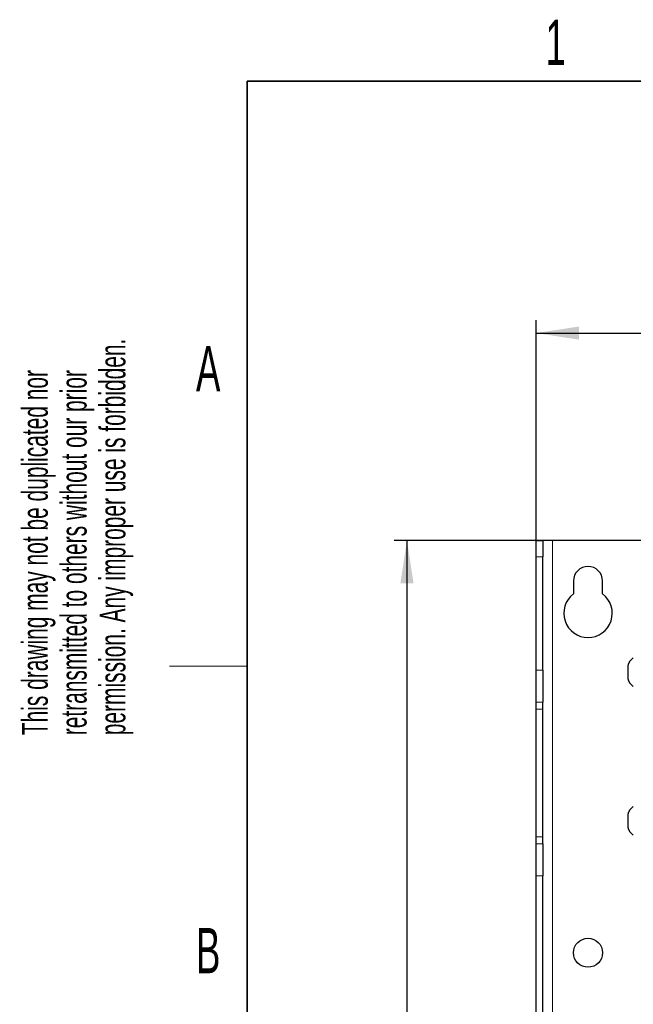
# Model space of a CAD drawing. Header units: millimetres. Extents: x 5 to 418, y 2 to 292.
# Tile 41 of 52: x 8 to 56, y 211 to 287. Entities that reach past the tile are written whole.
import ezdxf

# ---------------------------------------------------------------- set-up
doc = ezdxf.new("R2010")
doc.units = ezdxf.units.MM
doc.layers.add('SLD-0', color=7, linetype='Continuous')
doc.styles.add('SLDTEXTSTYLE1', font='TXT', dxfattribs={"width": 0.605})
doc.dimstyles.new('SLDDIMSTYLE0', dxfattribs={"dimtxt": 3.5, "dimasz": 3.302, "dimexe": 0, "dimexo": 0.0625, "dimgap": 0.875, "dimtad": 1, "dimlfac": 4, "dimrnd": 1e-09, "dimzin": 12, "dimdsep": 46, "dimtxsty": 'SLDTEXTSTYLE1', "dimsah": 1, "dimcen": 0.09, "dimadec": 0, "dimazin": 3, "dimtfac": 1, "dimtofl": 0, "dimtmove": 0, "dimatfit": 3, "dimfxl": 1, "dimfrac": 2, "dimtolj": 1, "dimtzin": 12, "dimarcsym": 0})

# ---------------------------------------------------------------- blocks, each defined once
blk = doc.blocks.new('SW_NOTE_0_1')
at = {"layer": 'SLD-0', "color": 0, "char_height": 2, "attachment_point": 1, "rotation": 90, "style": 'SLDTEXTSTYLE1'}
for s, insert in [('permission. Any improper use is forbidden.', (3.422, 0)), ('retransmitted to others without our prior', (0.422, 0)), ('This drawing may not be duplicated nor', (-2.578, 0))]:
    blk.add_mtext(s, dxfattribs=dict(at, insert=insert))
blk = doc.blocks.new('_D')
at = {"layer": 'SLD-0', "color": 7}
for p, q in [((49.599, 246.962), (37.349, 246.962)), ((38.349, 246.962), (38.349, 96.962)), ((49.599, 96.962), (37.349, 96.962))]:
    blk.add_line(p, q, dxfattribs=at)
for points in [[(38.349, 246.962), (37.841, 243.66), (38.857, 243.66)], [(38.349, 96.962), (38.857, 100.264), (37.841, 100.264)]]:
    blk.add_solid(points, dxfattribs=at)
at = {"layer": 'SLD-0', "color": 7, "insert": (33.837, 167.952), "char_height": 3.5, "attachment_point": 1, "rotation": 90, "style": 'SLDTEXTSTYLE1'}
blk.add_mtext('600', dxfattribs=at)
blk = doc.blocks.new('_D_1')
at = {"layer": 'SLD-0', "color": 7}
for p, q in [((48.349, 245.712), (48.349, 264.007)), ((146.349, 245.712), (146.349, 264.007)), ((48.349, 263.007), (146.349, 263.007))]:
    blk.add_line(p, q, dxfattribs=at)
for points in [[(48.349, 263.007), (51.651, 262.499), (51.651, 263.515)], [(146.349, 263.007), (143.047, 263.515), (143.047, 262.499)]]:
    blk.add_solid(points, dxfattribs=at)
at = {"layer": 'SLD-0', "color": 7, "insert": (93.339, 267.519), "char_height": 3.5, "attachment_point": 1, "style": 'SLDTEXTSTYLE1'}
blk.add_mtext('392', dxfattribs=at)

msp = doc.modelspace()

# ---------------------------------------------------------------- linework, layer by layer
at = {"color": 7, "linetype": 'Continuous', "lineweight": 25}
for p, q in [((48.3491, 246.9561), (48.3554, 246.9623)), ((48.3491, 245.7123), (48.3491, 246.9561)), ((48.3554, 246.9623), (48.8596, 246.9623)), ((48.8596, 246.9623), (48.8491, 246.9561)), ((48.8491, 246.9561), (48.8491, 245.7123)), ((49.5991, 246.9623), (48.8596, 246.9623)), ((145.0991, 246.9623), (49.5991, 246.9623)), ((48.3491, 236.9337), (48.3491, 245.7123)), ((48.8491, 236.9337), (48.8491, 245.7123)), ((51.2241, 243.8373), (51.2241, 242.8373)), ((53.4741, 242.8373), (53.4741, 243.8373)), ((48.3491, 234.4716), (48.3491, 236.9337)), ((48.8491, 236.9337), (48.8491, 234.4716)), ((55.4241, 237.2873), (55.4241, 236.3291)), ((55.4241, 236.3291), (55.4241, 236.2873)), ((48.3491, 233.9114), (48.3491, 234.4716)), ((48.3491, 224.0633), (48.3491, 233.9114)), ((48.8491, 233.9114), (48.8491, 234.4716)), ((48.8491, 224.0633), (48.8491, 233.9114)), ((55.4241, 225.7873), (55.4241, 224.7874)), ((48.3491, 223.5031), (48.3491, 224.0633)), ((48.8491, 223.5031), (48.8491, 224.0633)), ((48.3491, 221.041), (48.3491, 223.5031)), ((48.8491, 223.5031), (48.8491, 221.041)), ((48.3491, 132.6337), (48.3491, 221.041)), ((48.8491, 132.6337), (48.8491, 221.041))]:
    msp.add_line(p, q, dxfattribs=at)
at = {"color": 7, "linetype": 'Continuous', "lineweight": 18}
for p, q in [((49.5991, 96.9623), (49.5991, 246.9623)), ((48.8491, 245.7123), (48.3491, 245.7123)), ((48.3491, 236.9337), (48.8491, 236.9337)), ((48.8491, 234.4716), (48.3491, 234.4716)), ((48.8491, 233.9114), (48.3491, 233.9114)), ((48.8491, 224.0633), (48.3491, 224.0633)), ((48.3491, 223.5031), (48.8491, 223.5031)), ((48.8491, 221.041), (48.3491, 221.041))]:
    msp.add_line(p, q, dxfattribs=at)
at = {"color": 7, "linetype": 'Continuous', "lineweight": 25}
msp.add_circle((52.3491, 215.0873), 1.125, dxfattribs=at)
for centre, radius, start, end in [((52.3491, 243.8373), 1.125, 360, 180), ((52.3491, 241.3373), 1.875, 126.869898, 53.130102), ((56.3955, 237.0498), 1, 123.118888, 166.258685), ((56.3955, 236.5249), 1, 193.741315, 236.881112), ((56.3955, 225.5498), 1, 123.118888, 166.258685), ((56.3955, 225.0249), 1, 193.741315, 236.881112)]:
    msp.add_arc(centre, radius, start, end, dxfattribs=at)
at = {"layer": 'SLD-0', "lineweight": 35}
for p, q in [((408, 282.5), (26, 282.5)), ((26, 282.5), (26, 12))]:
    msp.add_line(p, q, dxfattribs=at)
at = {"layer": 'SLD-0', "lineweight": 18}
msp.add_line((20, 237.25), (26, 237.25), dxfattribs=at)

# ---------------------------------------------------------------- block references
at = {"layer": 'SLD-0'}
msp.add_blockref('SW_NOTE_0_1', (11.1564, 231.9088), dxfattribs=at)

# ---------------------------------------------------------------- texts
at = {"layer": 'SLD-0', "char_height": 3.5, "attachment_point": 2, "style": 'SLDTEXTSTYLE1'}
for s, insert in [('1', (49.8527, 287.243)), ('A', (22.9816, 262.0011)), ('B', (22.9816, 217.0011))]:
    msp.add_mtext(s, dxfattribs=dict(at, insert=insert))

# ---------------------------------------------------------------- dimensions: what is measured, and where the dimension line sits
at = {"layer": 'SLD-0', "color": 7}
dim = msp.add_linear_dim(base=(146.3491, 263.0071), p1=(48.3491, 245.7123), p2=(146.3491, 245.7123), dimstyle='SLDDIMSTYLE0', dxfattribs=at)
dim.commit()
dim.dimension.update_dxf_attribs({"geometry": '_D_1', "text_midpoint": (97.3491, 263.0071), "dimtype": 160})
dim = msp.add_linear_dim(base=(38.3491, 96.9623), p1=(49.5991, 246.9623), p2=(49.5991, 96.9623), angle=90, dimstyle='SLDDIMSTYLE0', dxfattribs=at)
dim.commit()
dim.dimension.update_dxf_attribs({"geometry": '_D', "text_midpoint": (38.3491, 171.9623), "dimtype": 160})

doc.saveas('drawing.dxf')
